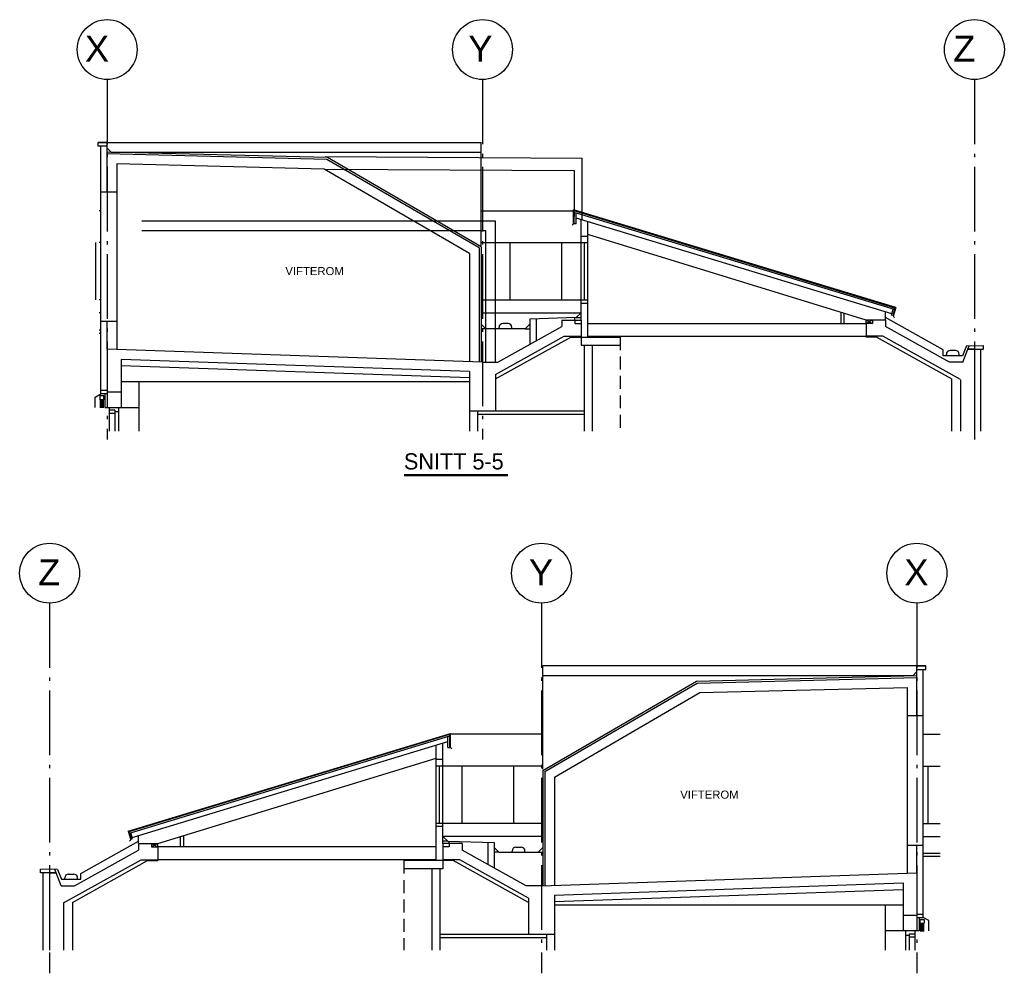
# Model space of a CAD drawing. Header units: millimetres. Extents: x 0 to 83727, y -867 to 61719.
# Tile 19 of 29: x 67556 to 82770, y 4993 to 19734. Entities that reach past the tile are written whole.
import ezdxf
from ezdxf.enums import TextEntityAlignment as Align

# ---------------------------------------------------------------- set-up
doc = ezdxf.new("R2010")
doc.units = ezdxf.units.MM
doc.header["$LTSCALE"] = 50
doc.header["$MEASUREMENT"] = 0
for name, pattern in [('CENTERLINE', [27, 20, -3, 1, -3]), ('DASHDOT', [1, 0.5, -0.25, 0, -0.25]), ('DASHED', [6, 4, -2])]:
    doc.linetypes.add(name, pattern=pattern)
for name, color, linetype in [('A12-CEN1', 7, 'DASHDOT'), ('A12-HEL1', 7, 'CONTINUOUS'), ('A12-HEL3', 7, 'CONTINUOUS'), ('A12-HEL4', 7, 'CONTINUOUS'), ('A23-HEL1', 7, 'CONTINUOUS'), ('A23-HEL2', 7, 'CONTINUOUS'), ('A23-HEL3', 7, 'CONTINUOUS'), ('A24-HEL2', 7, 'CONTINUOUS'), ('A24-STI1', 7, 'DASHED'), ('A26-HEL1', 7, 'CONTINUOUS'), ('A26-HEL2', 7, 'CONTINUOUS'), ('A26-HEL3', 7, 'CONTINUOUS'), ('A29-HEL1', 7, 'CONTINUOUS'), ('A29-HEL2', 7, 'CONTINUOUS'), ('ATXT-HEL1', 7, 'CONTINUOUS'), ('ATXT-HEL2', 7, 'CONTINUOUS'), ('V003', 7, 'CONTINUOUS')]:
    doc.layers.add(name, color=color, linetype=linetype)
doc.styles.add('FISO', font='fiso')
doc.styles.get("Standard").update_dxf_attribs({"font": 'arial.ttf'})

# ---------------------------------------------------------------- blocks, each defined once
blk = doc.blocks.new('SN-BLCMB')
at = {"layer": 'A12-CEN1', "linetype": 'CENTERLINE'}
for p, q in [((2336, 9643), (2336, 3921)), ((9936, 9643), (9936, 3921)), ((15736, 9643), (15736, 3921))]:
    blk.add_line(p, q, dxfattribs=at)
at = {"layer": 'A12-HEL1'}
for p, q in [((8311, 5875), (4006, 5875)), ((8311, 5675), (4006, 5675)), ((15246, 4575), (15246, 4281)), ((15561, 4575), (15561, 4281)), ((15706, 4575), (15706, 4281)), ((15561, 4509), (15616, 4509)), ((15616, 4532), (15616, 4281)), ((15616, 4532), (15706, 4532)), ((15616, 4482), (15706, 4482))]:
    blk.add_line(p, q, dxfattribs=at)
for centre in [(2336, 10106), (9936, 10106), (15736, 10106)]:
    blk.add_circle(centre, 463, dxfattribs=at)
at = {"layer": 'A12-HEL3'}
for p, q in [((2691, 5017), (3850, 5662)), ((3850, 5662), (4006, 5662)), ((8411, 5675), (8411, 5662)), ((8572, 5662), (8411, 5662)), ((9736, 5014), (8572, 5662)), ((2691, 5017), (2691, 4281)), ((15522, 4974), (10134, 4974)), ((15246, 4974), (15246, 4575)), ((15522, 4575), (15246, 4575))]:
    blk.add_line(p, q, dxfattribs=at)
at = {"layer": 'A12-HEL4'}
for p, q in [((2722, 5275), (3711, 5825)), ((3711, 5925), (3711, 5825)), ((3711, 5925), (3911, 5925)), ((3911, 5925), (3911, 5875)), ((3911, 5875), (4006, 5875)), ((4006, 5875), (4006, 5662)), ((8411, 5875), (8411, 5675)), ((8511, 5875), (8411, 5875)), ((8511, 5925), (8511, 5875)), ((8711, 5925), (8511, 5925)), ((8711, 5925), (8711, 5825)), ((9700, 5275), (8711, 5825)), ((2551, 5008), (3750, 5675)), ((3751, 5675), (4006, 5675)), ((8672, 5675), (8411, 5675)), ((9736, 5083), (8672, 5675)), ((2336, 5475), (2336, 4281)), ((2336, 5475), (2436, 5475)), ((2436, 5475), (2336, 5475)), ((2516, 5275), (2436, 5475)), ((9936, 5275), (15736, 5475)), ((15736, 5475), (15736, 4575)), ((2516, 5275), (2722, 5275)), ((9936, 5275), (9700, 5275)), ((10136, 5131), (15522, 5317)), ((15522, 5317), (15522, 4575)), ((9736, 5083), (9736, 4521)), ((10136, 5131), (10136, 4521)), ((2551, 5003), (2551, 4281)), ((15736, 4815), (15522, 4815)), ((15736, 4575), (15522, 4575)), ((10136, 4521), (9735, 4521))]:
    blk.add_line(p, q, dxfattribs=at)
at = {"layer": 'A23-HEL1'}
for p, q in [((15586, 7904), (15586, 5904)), ((15789, 4755), (15849, 4755)), ((15789, 4695), (15789, 4755)), ((15849, 4755), (15849, 4695)), ((15789, 4695), (15849, 4695)), ((15789, 4675), (15849, 4675)), ((15789, 4655), (15849, 4655)), ((15789, 4635), (15849, 4635)), ((15789, 4615), (15849, 4615)), ((15789, 4595), (15849, 4595)), ((15789, 4575), (15849, 4575))]:
    blk.add_line(p, q, dxfattribs=at)
at = {"layer": 'A23-HEL2'}
for p, q in [((15836, 4785), (15836, 8615)), ((15736, 7904), (15736, 8493)), ((15586, 7904), (15836, 7904)), ((15586, 5904), (15836, 5904)), ((15736, 5475), (15736, 5904)), ((15736, 4835), (15836, 4835)), ((15736, 4785), (15836, 4785)), ((15771, 4785), (15771, 4575)), ((15771, 4575), (15736, 4575))]:
    blk.add_line(p, q, dxfattribs=at)
at = {"layer": 'A23-HEL3'}
for p, q in [((2236, 4281), (2236, 5475)), ((15921, 4735), (15836, 4785)), ((15921, 4575), (15921, 4735))]:
    blk.add_line(p, q, dxfattribs=at)
at = {"layer": 'A24-HEL2'}
for p, q in [((8411, 5662), (7811, 5662)), ((7811, 5662), (7811, 5537)), ((8411, 5662), (8411, 5537)), ((8411, 5537), (7811, 5537)), ((8241, 5537), (8241, 4281)), ((8366, 5537), (8366, 4281)), ((10139, 5032), (15522, 5217)), ((10011, 4521), (10011, 4281)), ((10136, 4521), (10136, 4281))]:
    blk.add_line(p, q, dxfattribs=at)
at = {"layer": 'A24-STI1'}
blk.add_line((7811, 5662), (7811, 4281), dxfattribs=at)
at = {"layer": 'A26-HEL1'}
for p, q in [((9956, 7074), (9956, 8673)), ((15876, 8673), (9956, 8673)), ((15673, 8521), (9956, 8521)), ((3551, 6118), (8530, 7629)), ((9956, 7615), (8520, 7615)), ((8530, 7412), (8530, 7629)), ((15836, 7615), (16096, 7615)), ((8530, 7412), (8551, 7391)), ((8311, 6188), (8311, 7225)), ((8411, 6188), (8411, 7225)), ((8411, 7125), (8311, 7125)), ((8361, 6238), (8361, 7125)), ((9956, 7125), (8411, 7125)), ((8711, 6238), (8711, 7125)), ((9511, 6238), (9511, 7125)), ((15836, 7125), (16096, 7125)), ((15911, 6238), (15911, 7125)), ((8411, 6238), (8311, 6238)), ((9956, 6238), (8411, 6238)), ((15836, 6238), (16096, 6238)), ((3551, 6118), (3592, 5984)), ((3592, 5984), (3570, 5963)), ((9956, 6038), (8411, 6038)), ((8487, 5962), (8411, 5962)), ((8511, 5925), (8511, 5961)), ((9106, 5941), (9106, 5605)), ((15836, 6038), (16096, 6038)), ((4006, 5925), (3911, 5875)), ((3911, 5925), (4006, 5875)), ((8511, 5925), (8411, 5925)), ((9206, 5865), (9206, 5549)), ((9279, 5791), (9206, 5791)), ((9883, 5791), (9956, 5791)), ((9956, 5865), (9956, 5275)), ((16096, 5725), (15836, 5725))]:
    blk.add_line(p, q, dxfattribs=at)
at = {"layer": 'A26-HEL2'}
for p, q in [((15736, 8669), (15876, 8673)), ((15876, 8615), (15876, 8673)), ((15672, 8521), (15736, 8584)), ((15736, 8493), (15736, 8669)), ((15736, 8615), (15876, 8615)), ((9986, 7039), (12341, 8408)), ((12341, 8408), (15736, 8493)), ((3564, 6112), (8520, 7615)), ((8520, 7590), (8520, 7615)), ((3571, 6088), (8520, 7590)), ((8490, 7412), (8490, 7580)), ((8520, 7412), (8520, 7590)), ((8490, 7412), (8520, 7412)), ((9986, 7039), (9986, 5282)), ((3571, 6088), (3564, 6112)), ((3571, 6088), (3598, 5999)), ((8311, 5662), (8311, 6188)), ((8411, 6188), (8311, 6188)), ((8411, 5925), (8411, 6188)), ((3598, 5999), (3616, 6004)), ((3616, 6004), (3611, 6021)), ((3911, 5925), (4006, 5925)), ((4006, 5875), (4006, 5925)), ((8411, 5925), (8411, 5875)), ((9481, 5791), (9481, 5811)), ((9541, 5871), (9621, 5871)), ((9681, 5791), (9681, 5811)), ((16096, 5775), (15836, 5775)), ((2569, 5375), (2569, 5395)), ((2629, 5455), (2709, 5455)), ((2769, 5375), (2769, 5395))]:
    blk.add_line(p, q, dxfattribs=at)
for centre, start, end in [((9541, 5811), 90, 180), ((9621, 5811), 0, 90), ((2629, 5395), 90, 180), ((2709, 5395), 0, 90)]:
    blk.add_arc(centre, 60, start, end, dxfattribs=at)
at = {"layer": 'A26-HEL3'}
for p, q in [((12332, 8438), (15736, 8523)), ((9956, 7056), (12332, 8438)), ((10136, 6953), (12383, 8259)), ((12383, 8259), (15586, 8339)), ((15586, 8339), (15586, 7904)), ((3611, 6021), (8490, 7502)), ((8411, 7225), (8411, 7479)), ((8311, 7225), (8311, 7448)), ((4006, 5925), (8311, 7245)), ((8411, 7225), (8311, 7225)), ((9956, 7056), (9956, 5865)), ((10136, 6953), (10136, 5282)), ((3611, 6021), (3590, 6093)), ((2819, 5466), (3711, 5962)), ((3711, 5925), (3711, 6051)), ((8487, 5962), (8411, 6038)), ((8487, 5962), (9206, 5941)), ((9206, 5941), (9206, 5865)), ((9279, 5791), (9206, 5865)), ((9279, 5791), (9883, 5791)), ((9883, 5791), (9956, 5865)), ((15586, 5904), (15586, 5470)), ((2196, 5475), (2196, 5533)), ((2458, 5526), (2196, 5533)), ((2436, 5475), (2415, 5527)), ((2458, 5526), (2519, 5375)), ((2336, 5475), (2196, 5475)), ((2519, 5375), (2819, 5375)), ((2819, 5375), (2819, 5466))]:
    blk.add_line(p, q, dxfattribs=at)
at = {"layer": 'A29-HEL1'}
for p, q in [((4352, 6031), (4352, 5875)), ((4402, 6046), (4402, 5875))]:
    blk.add_line(p, q, dxfattribs=at)
at = {"layer": 'A29-HEL2'}
for p, q in [((9736, 4521), (8366, 4521)), ((10011, 4471), (8366, 4471))]:
    blk.add_line(p, q, dxfattribs=at)
at = {"layer": 'ATXT-HEL1', "color": 7}
blk.add_text('VIFTEROM', height=125, dxfattribs=at).set_placement((12531, 6620), align=Align.CENTER)
at = {"layer": 'ATXT-HEL2'}
for s, p in [('Z', (2329, 9919)), ('Y', (9929, 9919)), ('X', (15729, 9919))]:
    blk.add_text(s, height=400, dxfattribs=at).set_placement(p, align=Align.CENTER)
blk = doc.blocks.new('SN-BLCFB')
at = {"layer": 'A12-CEN1', "linetype": 'CENTERLINE'}
for p, q in [((1312, 9372), (1312, 3806)), ((7112, 9372), (7112, 3806)), ((14712, 9372), (14712, 3806))]:
    blk.add_line(p, q, dxfattribs=at)
at = {"layer": 'A12-HEL1'}
for p, q in [((8737, 5603), (13042, 5603)), ((8737, 5403), (13042, 5403)), ((1342, 4303), (1342, 3937)), ((1432, 4260), (1342, 4260)), ((1432, 4260), (1432, 3937)), ((1487, 4303), (1487, 3937)), ((1802, 4303), (1802, 3937)), ((1432, 4210), (1342, 4210)), ((1487, 4237), (1432, 4237))]:
    blk.add_line(p, q, dxfattribs=at)
for centre in [(1312, 9835), (7112, 9835), (14712, 9835)]:
    blk.add_circle(centre, 463, dxfattribs=at)
at = {"layer": 'A12-HEL3'}
for p, q in [((7312, 4743), (8476, 5390)), ((8476, 5390), (8637, 5390)), ((8637, 5403), (8637, 5390)), ((13198, 5390), (13042, 5390)), ((14357, 4746), (13198, 5390)), ((14357, 4746), (14357, 3937)), ((1526, 4703), (6914, 4703)), ((1802, 4703), (1802, 4303)), ((1526, 4303), (1802, 4303))]:
    blk.add_line(p, q, dxfattribs=at)
at = {"layer": 'A12-HEL4'}
for p, q in [((8337, 5653), (8537, 5653)), ((8337, 5653), (8337, 5553)), ((8537, 5653), (8537, 5603)), ((13137, 5653), (13137, 5603)), ((13337, 5653), (13137, 5653)), ((13337, 5653), (13337, 5553)), ((7348, 5003), (8337, 5553)), ((8537, 5603), (8637, 5603)), ((8637, 5603), (8637, 5403)), ((13042, 5603), (13042, 5390)), ((13137, 5603), (13042, 5603)), ((14326, 5003), (13337, 5553)), ((7312, 4812), (8376, 5403)), ((8376, 5403), (8637, 5403)), ((13297, 5403), (13042, 5403)), ((14497, 4736), (13298, 5403)), ((7112, 5003), (1312, 5203)), ((1312, 5203), (1312, 4303)), ((14532, 5003), (14612, 5203)), ((14612, 5203), (14712, 5203)), ((14712, 5203), (14612, 5203)), ((14712, 5203), (14712, 3937)), ((6912, 4860), (1526, 5046)), ((1526, 5046), (1526, 4303)), ((7112, 5003), (7348, 5003)), ((14532, 5003), (14326, 5003)), ((6912, 4860), (6912, 4249)), ((7312, 4812), (7312, 4249)), ((14497, 4732), (14497, 3937)), ((1312, 4543), (1526, 4543)), ((1312, 4303), (1526, 4303)), ((6912, 4249), (7312, 4249))]:
    blk.add_line(p, q, dxfattribs=at)
at = {"layer": 'A23-HEL1'}
for p, q in [((1462, 7633), (1462, 5633)), ((1199, 4483), (1199, 4423)), ((1259, 4483), (1199, 4483)), ((1259, 4423), (1199, 4423)), ((1259, 4423), (1259, 4483)), ((1259, 4403), (1199, 4403)), ((1259, 4383), (1199, 4383)), ((1259, 4363), (1199, 4363)), ((1259, 4343), (1199, 4343)), ((1259, 4323), (1199, 4323)), ((1259, 4303), (1199, 4303))]:
    blk.add_line(p, q, dxfattribs=at)
at = {"layer": 'A23-HEL2'}
for p, q in [((1212, 4513), (1212, 8343)), ((1312, 7633), (1312, 8221)), ((1462, 7633), (1212, 7633)), ((1462, 5633), (1212, 5633)), ((1312, 5203), (1312, 5633)), ((1312, 4563), (1212, 4563)), ((1312, 4513), (1212, 4513)), ((1277, 4513), (1277, 4303)), ((1277, 4303), (1312, 4303))]:
    blk.add_line(p, q, dxfattribs=at)
at = {"layer": 'A23-HEL3'}
for p, q in [((14812, 3937), (14812, 5203)), ((1127, 4463), (1212, 4513)), ((1127, 4303), (1127, 4463))]:
    blk.add_line(p, q, dxfattribs=at)
at = {"layer": 'A24-HEL2'}
for p, q in [((8637, 5390), (8637, 5265)), ((8637, 5390), (9237, 5390)), ((9237, 5390), (9237, 5265)), ((8637, 5265), (9237, 5265)), ((8682, 5265), (8682, 3937)), ((8807, 5265), (8807, 3937)), ((6909, 4760), (1526, 4946)), ((6912, 4249), (6912, 3937)), ((7037, 4249), (7037, 3937))]:
    blk.add_line(p, q, dxfattribs=at)
at = {"layer": 'A24-STI1'}
blk.add_line((9237, 5390), (9237, 3937), dxfattribs=at)
at = {"layer": 'A26-HEL1'}
for p, q in [((1172, 8401), (7092, 8401)), ((7092, 6802), (7092, 8401)), ((1375, 8250), (7092, 8250)), ((1212, 7344), (1188, 7344)), ((7092, 7344), (8528, 7344)), ((13497, 5847), (8518, 7358)), ((8518, 7141), (8518, 7358)), ((8518, 7141), (8497, 7120)), ((1137, 5967), (1137, 6853)), ((1212, 6853), (1188, 6853)), ((7092, 6853), (8637, 6853)), ((7537, 5967), (7537, 6853)), ((8337, 5967), (8337, 6853)), ((8637, 5917), (8637, 6953)), ((8637, 6853), (8737, 6853)), ((8687, 5967), (8687, 6853)), ((8737, 5917), (8737, 6953)), ((1212, 5967), (1188, 5967)), ((7092, 5967), (8637, 5967)), ((8637, 5967), (8737, 5967)), ((13497, 5847), (13456, 5713)), ((1212, 5767), (1188, 5767)), ((7092, 5767), (8637, 5767)), ((7942, 5670), (7942, 5334)), ((8537, 5653), (8537, 5690)), ((8537, 5653), (8637, 5653)), ((8561, 5691), (8637, 5691)), ((13137, 5653), (13042, 5603)), ((13042, 5653), (13137, 5603)), ((13456, 5713), (13478, 5692)), ((7092, 5593), (7092, 5003)), ((7165, 5520), (7092, 5520)), ((7769, 5520), (7842, 5520)), ((7842, 5593), (7842, 5278)), ((1188, 5453), (1212, 5453))]:
    blk.add_line(p, q, dxfattribs=at)
at = {"layer": 'A26-HEL2'}
for p, q in [((1172, 8343), (1172, 8401)), ((1312, 8398), (1172, 8401)), ((1312, 8221), (1312, 8398)), ((1312, 8343), (1172, 8343)), ((1376, 8250), (1312, 8313)), ((4707, 8137), (1312, 8221)), ((7062, 6768), (4707, 8137)), ((13484, 5840), (8528, 7344)), ((8528, 7318), (8528, 7344)), ((13477, 5816), (8528, 7318)), ((8528, 7141), (8528, 7318)), ((8558, 7141), (8558, 7309)), ((8558, 7141), (8528, 7141)), ((7062, 6768), (7062, 5010)), ((8637, 5653), (8637, 5917)), ((8637, 5917), (8737, 5917)), ((8737, 5390), (8737, 5917)), ((13477, 5816), (13450, 5727)), ((13477, 5816), (13484, 5840)), ((8637, 5653), (8637, 5603)), ((13137, 5653), (13042, 5653)), ((13042, 5603), (13042, 5653)), ((13432, 5732), (13437, 5750)), ((13450, 5727), (13432, 5732)), ((1188, 5503), (1212, 5503)), ((7367, 5520), (7367, 5540)), ((7507, 5600), (7427, 5600)), ((7567, 5520), (7567, 5540)), ((14419, 5183), (14339, 5183)), ((14279, 5103), (14279, 5123)), ((14479, 5103), (14479, 5123))]:
    blk.add_line(p, q, dxfattribs=at)
for centre, start, end in [((7427, 5540), 90, 180), ((7507, 5540), 0, 90), ((14339, 5123), 90, 180), ((14419, 5123), 0, 90)]:
    blk.add_arc(centre, 60, start, end, dxfattribs=at)
at = {"layer": 'A26-HEL3'}
for p, q in [((4716, 8166), (1312, 8251)), ((1462, 8068), (1462, 7633)), ((4665, 7988), (1462, 8068)), ((7092, 6785), (4716, 8166)), ((6912, 6681), (4665, 7988)), ((13437, 5750), (8558, 7231)), ((8637, 6953), (8637, 7207)), ((8737, 6953), (8737, 7177)), ((8637, 6953), (8737, 6953)), ((13042, 5653), (8737, 6974)), ((7092, 6785), (7092, 5593)), ((6912, 6681), (6912, 5010)), ((13437, 5750), (13458, 5822)), ((1462, 5633), (1462, 5198)), ((8561, 5691), (7842, 5670)), ((7842, 5670), (7842, 5593)), ((8561, 5691), (8637, 5767)), ((13337, 5653), (13337, 5780)), ((14229, 5194), (13337, 5691)), ((7165, 5520), (7092, 5593)), ((7769, 5520), (7165, 5520)), ((7769, 5520), (7842, 5593)), ((14229, 5103), (14229, 5194)), ((14589, 5255), (14529, 5103)), ((14589, 5255), (14852, 5261)), ((14612, 5203), (14633, 5256)), ((14712, 5203), (14852, 5203)), ((14852, 5203), (14852, 5261)), ((14529, 5103), (14229, 5103))]:
    blk.add_line(p, q, dxfattribs=at)
at = {"layer": 'A29-HEL1'}
for p, q in [((12646, 5775), (12646, 5603)), ((12696, 5760), (12696, 5603))]:
    blk.add_line(p, q, dxfattribs=at)
at = {"layer": 'A29-HEL2'}
for p, q in [((7037, 4199), (8682, 4199)), ((7312, 4249), (8682, 4249))]:
    blk.add_line(p, q, dxfattribs=at)
at = {"layer": 'ATXT-HEL1', "color": 7}
blk.add_text('VIFTEROM', height=125, dxfattribs=at).set_placement((4517, 6349), align=Align.CENTER)
at = {"layer": 'ATXT-HEL2'}
for s, p in [('X', (1156, 9648)), ('Y', (7080, 9648)), ('Z', (14556, 9648))]:
    blk.add_text(s, height=400, dxfattribs=at).set_placement(p, align=Align.CENTER)

msp = doc.modelspace()

# ---------------------------------------------------------------- linework, layer by layer
at = {"layer": 'V003'}
for p, q in [((72278.22, 17616.54), (76239.39, 17594.49)), ((76239.39, 17594.49), (76239.39, 16650.72)), ((72276.88, 17424.32), (76125.64, 17403.6)), ((76125.64, 17403.6), (76125.64, 16693.49)), ((74907.03, 16619.83), (69443.32, 16619.83)), ((74907.03, 15356.43), (74907.03, 16619.83)), ((74757.03, 16469.83), (69443.32, 16469.83)), ((74757.03, 15356.43), (74757.03, 16469.83)), ((74757.03, 14439.86), (74757.03, 15356.43)), ((74907.03, 14439.86), (74907.03, 15356.43))]:
    msp.add_line(p, q, dxfattribs=at)
at = {"layer": 'V003', "color": 7, "const_width": 35}
msp.add_lwpolyline([(73492.7, 12692.09), (75099.15, 12692.09)], dxfattribs=at)

# ---------------------------------------------------------------- block references
at = {"layer": 'V003'}
for name, p in [('SN-BLCFB', (67595.08, 9436.5)), ('SN-BLCMB', (65682.3, 1071.91))]:
    msp.add_blockref(name, p, dxfattribs=at)

# ---------------------------------------------------------------- texts
at = {"layer": 'V003', "color": 7, "style": 'FISO'}
msp.add_text('SNITT 5-5', height=250, dxfattribs=at).set_placement((73492.7, 12781.01))

doc.saveas('drawing.dxf')
